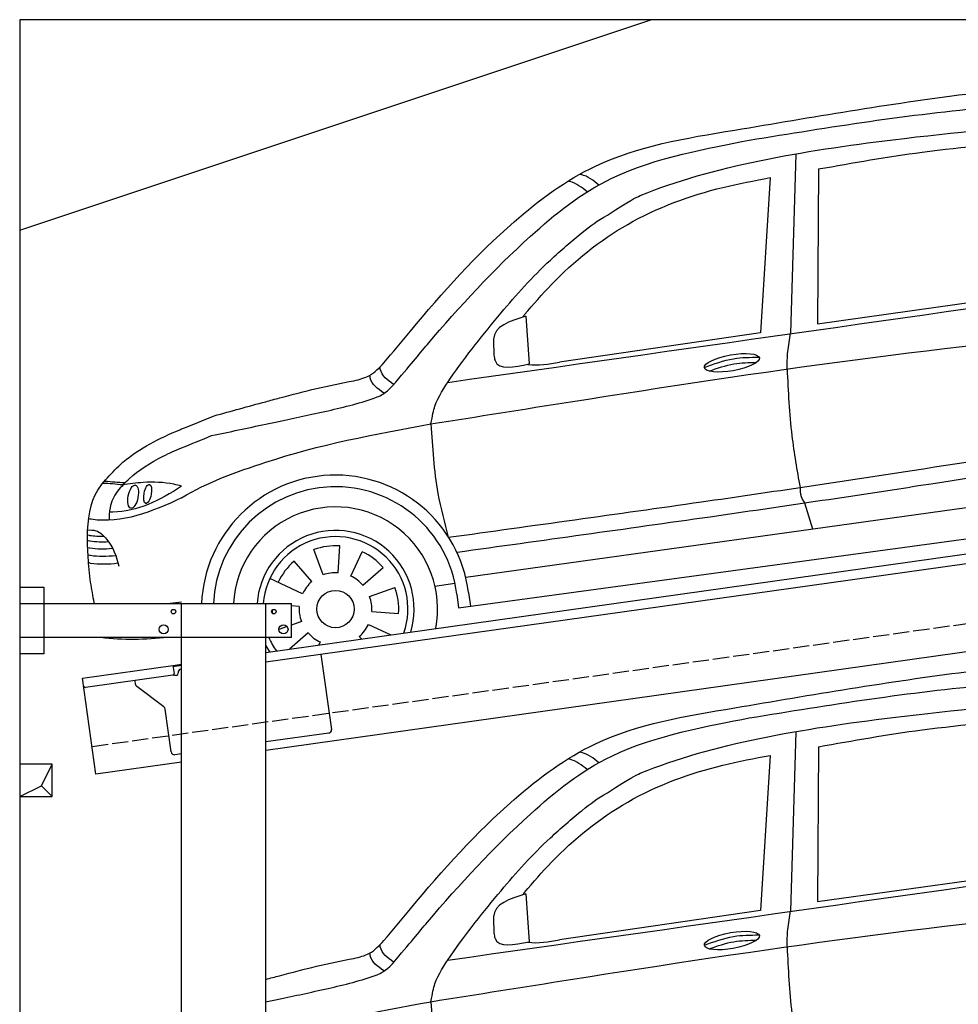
# Model space of a CAD drawing. Extents: x 524 to 6324, y 265 to 5590.
# Tile 2 of 3: x 524 to 3424, y 2548 to 5590. Entities that reach past the tile are written whole.
import ezdxf

# ---------------------------------------------------------------- set-up
doc = ezdxf.new("R2010")
doc.units = 0
doc.header["$LTSCALE"] = 10
doc.header["$MEASUREMENT"] = 0
doc.linetypes.add('GEN3', pattern=[6.25, 5, -1.25])
doc.layers.get('0').update_dxf_attribs({"linetype": 'CONTINUOUS'})
for name, color, linetype in [('3', 6, 'GEN3'), ('BREAKTHROUGH', 1, 'CONTINUOUS'), ('CAR', 1, 'CONTINUOUS')]:
    doc.layers.add(name, color=color, linetype=linetype)
doc.layers.add('AM_0', color=7, linetype='CONTINUOUS', lineweight=30)

# ---------------------------------------------------------------- blocks, each defined once
blk = doc.blocks.new('CAR_EG')
at = {"layer": 'CAR'}
for p, q in [((33784.9, 2644.9), (33768.8, 2090.9)), ((33855.2, 2598.7), (33852.2, 2120.1)), ((33705.9, 2571.9), (33676, 2092.9)), ((33852.2, 2120.1), (34567.6, 2220.6)), ((32950.4, 2144.1), (32961.3, 1996.3)), ((33676, 2092.9), (33055.3, 2001.9)), ((32851.3, 2067.7), (32852.3, 2023.4))]:
    blk.add_line(p, q, dxfattribs=at)
blk.add_ellipse((33587.4, 1999.8), major_axis=(-85, -15.3), ratio=0.28676, dxfattribs=at)
for points, knots in [([(33596.2, 2718.6), (33833.8, 2759.2), (34248.6, 2830.2), (34671.7, 2869.7), (34851.8, 2870.2)], [0, 0, 0, 0, 724.09838, 1264.268143, 1264.268143, 1264.268143, 1264.268143]), ([(33641.3, 2687.7), (33888.6, 2727.9), (34289.4, 2793.1), (34696.2, 2808.8), (34851.8, 2807)], [0, 0, 0, 0, 750.99467, 1217.35525, 1217.35525, 1217.35525, 1217.35525]), ([(33203.6, 2456.4), (33274.2, 2503.5), (33505.2, 2604.9), (34003.4, 2687.4), (34469.5, 2730.1), (34567.3, 2738.8)], [0, 0, 0, 0, 57.768711, 889.406275, 1467.79431, 1467.79431, 1467.79431, 1467.79431]), ([(32511.9, 1999.5), (32540.7, 2032.1), (32664.8, 2185.7), (32868.8, 2412.1), (33192.2, 2651), (33443.2, 2694.1), (33596.2, 2718.6)], [50.344413, 50.344413, 50.344413, 50.344413, 177.37825, 645.222843, 958.928175, 1403.607995, 1403.607995, 1403.607995, 1403.607995]), ([(32539, 1928.3), (32594.1, 1993.3), (32717.5, 2142.3), (32922, 2364), (33233.9, 2614.9), (33520.5, 2663.7), (33641.3, 2687.7)], [50.344413, 50.344413, 50.344413, 50.344413, 177.37825, 645.222843, 958.928175, 1403.607995, 1403.607995, 1403.607995, 1403.607995]), ([(32657.7, 1810.8), (32662.7, 1837.8), (32671, 1881.3), (32747.8, 1998.5), (32864.2, 2144.7), (32997.2, 2295.2), (33118.4, 2396.8), (33172.1, 2440.2), (33203.6, 2456.4)], [0, 0, 0, 0, 49.530978, 151.975748, 416.614123, 642.731173, 769.0417, 862.873828, 862.873828, 862.873828, 862.873828]), ([(32657.7, 1810.8), (32801.3, 1833.7), (33529.6, 1949.8), (34261.4, 2059.7), (34851.8, 2102.1)], [0, 0, 0, 0, 436.512598, 2212.794207, 2212.794207, 2212.794207, 2212.794207]), ([(33517.4, 1974), (33542.6, 1983.3), (33589.9, 1999.4), (33639.9, 2000.6), (33663.2, 2000.9)], [14.4466, 14.4466, 14.4466, 14.4466, 94.349912, 163.782287, 163.782287, 163.782287, 163.782287]), ([(32147.1, 1879.7), (32161.4, 1883.6), (32253.2, 1908.3), (32340.9, 1930.5), (32419.9, 1944.5)], [480.055163, 480.055163, 480.055163, 480.055163, 524.621583, 765.993096, 765.993096, 765.993096, 765.993096]), ([(32147.1, 1810.2), (32160.6, 1813.1), (32224.9, 1826.6), (32326.6, 1848.2), (32457.9, 1879.4), (32514.8, 1903.7), (32539, 1928.3)], [490.628989, 490.628989, 490.628989, 490.628989, 533.213795, 695.201858, 838.866463, 874.591058, 874.591058, 874.591058, 874.591058])]:
    blk.add_open_spline(points, degree=3, knots=knots, dxfattribs=at)
for points in [[(33855.2, 2598.7), (34175.2, 2650.7), (34559.8, 2688)], [(32947, 2148.7), (33030.2, 2241.9), (33265.6, 2427.5), (33559.7, 2541.7), (33705.9, 2571.9)], [(33140.6, 2528.1), (33086.7, 2559.9), (33082.7, 2560.9)], [(33176.9, 2549.1), (33122, 2581.2), (33118.4, 2582)], [(32950.4, 2144.1), (32851.2, 2072.7), (32851.3, 2067.7)], [(33758.1, 1980.9), (33760.4, 2034.3), (33768.8, 2090.9)], [(32852.3, 2023.4), (32855.7, 2006.5), (32961.3, 1996.3)], [(33502.5, 1985.1), (33592.8, 2012.4), (33670.5, 2017.1)], [(32419.9, 1944.5), (32467.7, 1960.5), (32511.9, 1999.5)], [(32542.2, 1932.5), (32501.2, 1980.1), (32500.2, 1986.4)], [(33758.1, 1980.9), (33772.8, 1774.5), (33798, 1614.9)], [(32512.5, 1905.7), (32470.2, 1953.7), (32469.2, 1960)], [(32657.7, 1810.8), (32679.3, 1596.1), (32711.4, 1460.7)]]:
    blk.add_spline(points, degree=3, dxfattribs=at)
for points in [[(32710, 1939.3), (33423.9, 2040.7), (34137.9, 2142.1), (34851.8, 2243.5)], [(32947, 2148.7), (32945, 2146.1), (32942.9, 2143.6), (32940.9, 2141.1)], [(32957.3, 1994.6), (32988.8, 1990.5), (33022.1, 1996.2), (33055.3, 2001.9)], [(32147.1, 1692.4), (32311.6, 1747.3), (32484.7, 1779), (32657.7, 1810.8)]]:
    blk.add_open_spline(points, degree=3, dxfattribs=at)
blk = doc.blocks.new('CAR_OG')
at = {"layer": 'CAR'}
for p, q in [((33784.9, 2644.9), (33768.8, 2090.9)), ((33855.2, 2598.7), (33852.2, 2120.1)), ((33705.9, 2571.9), (33676, 2092.9)), ((33852.2, 2120.1), (34567.6, 2220.6)), ((32950.4, 2144.1), (32961.3, 1996.3)), ((33676, 2092.9), (33055.3, 2001.9)), ((32851.3, 2067.7), (32852.3, 2023.4)), ((33798, 1614.9), (33798.1, 1614.6)), ((32765, 1337.2), (34678.2, 1603.8)), ((33812.2, 1566.9), (33836.1, 1486.6)), ((32742.6, 1242.5), (34728.2, 1512.2)), ((32370.6, 1351), (32376.4, 1434)), ((32324.4, 1344.5), (32296, 1422.7)), ((32410.2, 1340.8), (32445.4, 1416.2)), ((32289.2, 1323.7), (32234.6, 1386.5)), ((32447.5, 1312.7), (32510.3, 1367.3)), ((32261.1, 1286.5), (32160, 1333.6)), ((32670, 1309.7), (32731.8, 1319)), ((32468.3, 1277.4), (32546.4, 1305.9)), ((32737.8, 1285.1), (32742.6, 1242.7)), ((32773.7, 1289.8), (32780.4, 1247.5)), ((32250.8, 1246.9), (32227.1, 1248.5)), ((32474.8, 1231.2), (32557.7, 1225.4)), ((32257.3, 1200.7), (32227.1, 1189.6)), ((32464.5, 1191.6), (32533.6, 1159.4)), ((32213.2, 1184.6), (32188.1, 1175.5)), ((32278.1, 1165.4), (32220.6, 1115.4)), ((32315.4, 1137.3), (32311.1, 1128.1)), ((32436.4, 1154.3), (32443.1, 1146.7))]:
    blk.add_line(p, q, dxfattribs=at)
blk.add_circle((32362.8, 1239), 57.7, dxfattribs=at)
for centre, radius, start, end in [((32362.7, 1238.7), 414.2, 7.0809, 177.5965), ((32362.8, 1239.1), 377.8, 6.9984, 177.4157), ((32362.8, 1239), 315.6, 349.0223, 176.9001), ((32362.8, 1239), 242.9, 342.9998, 175.97), ((32362.8, 1239), 223.8, 340.6935, 175.6249), ((32362.8, 1239), 195.4, 86, 110), ((32362.8, 1239), 195.4, 41, 65), ((32362.8, 1239), 195.4, 131, 155), ((32362.8, 1239), 112.2, 86, 110), ((32362.8, 1239), 112.2, 41, 65), ((32362.8, 1239), 112.2, 131, 155), ((32362.8, 1239), 195.4, 356, 20), ((32362.8, 1239), 112.2, 356, 20), ((32362.8, 1239), 195.4, 180.8, 183.962), ((32362.8, 1239), 112.2, 176, 200), ((32362.8, 1239), 112.2, 311, 335), ((32362.8, 1239), 112.2, 221, 245), ((32362.8, 1239), 242.9, 207.3574, 213.0002), ((32362.8, 1239), 223.8, 203.1394, 215.3065)]:
    blk.add_arc(centre, radius, start, end, dxfattribs=at)
for centre, major_axis, ratio in [((33587.4, 1999.8), (-85, -15.3), 0.28676), ((31737.5, 1586.1), (-7, -35.6), 0.420401), ((31782.5, 1594.8), (-5.8, -29.5), 0.368142)]:
    blk.add_ellipse(centre, major_axis=major_axis, ratio=ratio, dxfattribs=at)
for points, knots in [([(33596.2, 2718.6), (33833.8, 2759.2), (34248.6, 2830.2), (34671.7, 2869.7), (34851.8, 2870.2), (34851.8, 2870.2), (34851.8, 2870.2), (34851.8, 2870.2), (34879.3, 2870.3), (34906.8, 2870.4), (34934.3, 2870.5)], [0, 0, 0, 0, 724.09838, 1264.268143, 1264.268143, 1264.268143, 1264.268479, 1264.268479, 1264.268479, 1346.726272, 1346.726272, 1346.726272, 1346.726272]), ([(33641.3, 2687.7), (33888.6, 2727.9), (34289.4, 2793.1), (34696.2, 2808.8), (34851.8, 2807), (34851.8, 2807), (34851.8, 2807), (34851.8, 2807), (34878.6, 2806.6), (34905.4, 2806.3), (34932.2, 2806)], [0, 0, 0, 0, 750.99467, 1217.35525, 1217.35525, 1217.35525, 1217.355467, 1217.355467, 1217.355467, 1297.661008, 1297.661008, 1297.661008, 1297.661008]), ([(33203.6, 2456.4), (33274.2, 2503.5), (33505.2, 2604.9), (34003.4, 2687.4), (34469.5, 2730.1), (34567.3, 2738.8)], [0, 0, 0, 0, 57.768711, 889.406275, 1467.79431, 1467.79431, 1467.79431, 1467.79431]), ([(32511.9, 1999.5), (32540.7, 2032.1), (32664.8, 2185.7), (32868.8, 2412.1), (33192.2, 2651), (33443.2, 2694.1), (33596.2, 2718.6)], [50.344413, 50.344413, 50.344413, 50.344413, 177.37825, 645.222843, 958.928175, 1403.607995, 1403.607995, 1403.607995, 1403.607995]), ([(32539, 1928.3), (32594.1, 1993.3), (32717.5, 2142.3), (32922, 2364), (33233.9, 2614.9), (33520.5, 2663.7), (33641.3, 2687.7)], [50.344413, 50.344413, 50.344413, 50.344413, 177.37825, 645.222843, 958.928175, 1403.607995, 1403.607995, 1403.607995, 1403.607995]), ([(32657.7, 1810.8), (32662.7, 1837.8), (32671, 1881.3), (32747.8, 1998.5), (32864.2, 2144.7), (32997.2, 2295.2), (33118.4, 2396.8), (33172.1, 2440.2), (33203.6, 2456.4)], [0, 0, 0, 0, 49.530978, 151.975748, 416.614123, 642.731173, 769.0417, 862.873828, 862.873828, 862.873828, 862.873828]), ([(32657.7, 1810.8), (32801.3, 1833.7), (33529.6, 1949.8), (34261.4, 2059.7), (34851.8, 2102.1), (34851.8, 2102.1), (34851.8, 2102.1), (34851.8, 2102.1), (34878.8, 2104.1), (34905.8, 2106), (35011.8, 2112.5)], [0, 0, 0, 0, 436.512598, 2212.794207, 2212.794207, 2212.794207, 2212.794294, 2212.794294, 2212.794294, 2294.044803, 2294.044803, 2294.044803, 2294.044803]), ([(33517.4, 1974), (33542.6, 1983.3), (33589.9, 1999.4), (33639.9, 2000.6), (33663.2, 2000.9)], [14.4466, 14.4466, 14.4466, 14.4466, 94.349912, 163.782287, 163.782287, 163.782287, 163.782287]), ([(31980.1, 1774.7), (32035.7, 1786.5), (32091.4, 1798.4), (32147.1, 1810.2), (32147.1, 1810.2), (32147.1, 1810.2), (32147.1, 1810.2), (32160.6, 1813.1), (32224.9, 1826.6), (32326.6, 1848.2), (32457.9, 1879.4), (32514.8, 1903.7), (32539, 1928.3)], [315.296492, 315.296492, 315.296492, 315.296492, 490.628491, 490.628491, 490.628491, 490.628989, 490.628989, 490.628989, 533.213795, 695.201858, 838.866463, 874.591058, 874.591058, 874.591058, 874.591058]), ([(31987.7, 1836.1), (32040.8, 1850.7), (32093.9, 1865.2), (32147.1, 1879.7), (32147.1, 1879.7), (32147.1, 1879.7), (32147.1, 1879.7), (32161.4, 1883.6), (32253.2, 1908.3), (32340.9, 1930.5), (32419.9, 1944.5)], [315.250785, 315.250785, 315.250785, 315.250785, 480.054857, 480.054857, 480.054857, 480.055163, 480.055163, 480.055163, 524.621583, 765.993096, 765.993096, 765.993096, 765.993096]), ([(31706.2, 1692.3), (31759.3, 1737.1), (31820.4, 1768), (31885.2, 1794.5), (31887.1, 1795.3), (31887.1, 1795.3), (31887.1, 1795.3), (31887.1, 1795.3), (31920.6, 1808.9), (31954.1, 1822.5), (31987.7, 1836.1)], [0, 0, 0, 0, 203.81625, 209.964483, 209.964483, 209.964483, 209.96525, 209.96525, 209.96525, 318.413056, 318.413056, 318.413056, 318.413056]), ([(31887.1, 1582.2), (31968.1, 1632.6), (32057.6, 1662.5), (32147.1, 1692.4), (32147.1, 1692.4), (32147.1, 1692.4), (32147.1, 1692.4), (32311.6, 1747.3), (32484.7, 1779), (32657.7, 1810.8)], [-29.925656, -29.925656, -29.925656, -29.925656, 254.205985, 254.205985, 254.205985, 254.206526, 254.206526, 254.206526, 776.620193, 776.620193, 776.620193, 776.620193]), ([(31706.9, 1622.8), (31714.2, 1631.3), (31747.8, 1664.4), (31809.4, 1702.8), (31867.9, 1729.1), (31887.1, 1736.9), (31887.1, 1736.9), (31887.1, 1736.9), (31887.1, 1736.9), (31918.1, 1749.5), (31949.1, 1762.1), (31980.1, 1774.7)], [0, 0, 0, 0, 24.084222, 155.986732, 218.493639, 218.493639, 218.493639, 218.494785, 218.494785, 218.494785, 319.794323, 319.794323, 319.794323, 319.794323]), ([(31604.9, 1329.9), (31603.6, 1343.6), (31602.3, 1357.4), (31601, 1371.1), (31601, 1371.1), (31601, 1371.1), (31601, 1371.1), (31598.7, 1394.9), (31594.3, 1468.9), (31601.8, 1595), (31673, 1661.3), (31706.2, 1692.3)], [78.225526, 78.225526, 78.225526, 78.225526, 119.851436, 119.851436, 119.851436, 119.852444, 119.852444, 119.852444, 191.93092, 342.437223, 474.217328, 474.217328, 474.217328, 474.217328]), ([(32738.3, 1414.9), (32999, 1451), (33477.1, 1517.1), (34126.3, 1613), (34514.4, 1675.6), (34685.8, 1703.3)], [0, 0, 0, 0, 789.48509, 1447.853915, 1968.782349, 1968.782349, 1968.782349, 1968.782349]), ([(31887.1, 1618.6), (31820.7, 1573.4), (31746.4, 1538.7), (31667.6, 1538.3), (31664.8, 1538.3)], [22.205234, 22.205234, 22.205234, 22.205234, 250.654379, 261.558263, 261.558263, 261.558263, 261.558263]), ([(31887.1, 1618.6), (31879.2, 1620.8), (31840.6, 1630.6), (31778.4, 1633), (31725.9, 1625.4), (31704.9, 1622.4)], [47.416961, 47.416961, 47.416961, 47.416961, 71.915739, 167.121362, 230.971512, 230.971512, 230.971512, 230.971512]), ([(31887.1, 1582.2), (31795.1, 1539.6), (31700.2, 1500.5), (31602.9, 1517.1), (31600.2, 1517.5)], [27.349633, 27.349633, 27.349633, 27.349633, 314.789813, 323.124052, 323.124052, 323.124052, 323.124052]), ([(31597.4, 1483.2), (31606, 1483.3), (31628.8, 1483.4), (31670.4, 1443.2), (31686.7, 1401.6), (31693.4, 1371.1)], [0, 0, 0, 0, 24.923737, 66.713459, 159.728952, 159.728952, 159.728952, 159.728952]), ([(31597.8, 1468.6), (31602.3, 1466.9), (31616.6, 1464.8), (31632.3, 1463.9), (31647.6, 1464.1)], [7.315315, 7.315315, 7.315315, 7.315315, 9.570511, 55.898453, 55.898453, 55.898453, 55.898453]), ([(31598.9, 1451.2), (31603.4, 1449.5), (31621.5, 1446.9), (31641.7, 1446.1), (31661.4, 1447.2)], [7.315315, 7.315315, 7.315315, 7.315315, 9.570511, 68.699879, 68.699879, 68.699879, 68.699879]), ([(31597.9, 1429.6), (31602.4, 1427.8), (31624.5, 1424.7), (31649.7, 1424.1), (31674, 1426.6)], [7.315315, 7.315315, 7.315315, 7.315315, 9.570511, 82.217152, 82.217152, 82.217152, 82.217152]), ([(31599.8, 1406.9), (31604.2, 1405.2), (31628.6, 1401.7), (31656.8, 1401.4), (31683.6, 1404.8)], [7.315315, 7.315315, 7.315315, 7.315315, 9.570511, 89.963922, 89.963922, 89.963922, 89.963922]), ([(31600.4, 1382.8), (31604.9, 1381), (31631.2, 1377.3), (31661.8, 1377.2), (31690.6, 1381.6)], [7.315315, 7.315315, 7.315315, 7.315315, 9.570511, 96.299386, 96.299386, 96.299386, 96.299386]), ([(31617.6, 1256.1), (31617, 1259.4), (31616.4, 1262.8), (31615.8, 1266.1), (31615.8, 1266.1), (31615.8, 1266.1), (31615.8, 1266.1), (31612.2, 1287.4), (31608.6, 1308.6), (31604.9, 1329.9)], [3.376174, 3.376174, 3.376174, 3.376174, 13.499231, 13.499231, 13.499231, 13.499389, 13.499389, 13.499389, 78.079734, 78.079734, 78.079734, 78.079734])]:
    blk.add_open_spline(points, degree=3, knots=knots, dxfattribs=at)
for points in [[(33855.2, 2598.7), (34175.2, 2650.7), (34559.8, 2688)], [(32947, 2148.7), (33030.2, 2241.9), (33265.6, 2427.5), (33559.7, 2541.7), (33705.9, 2571.9)], [(33140.6, 2528.1), (33086.7, 2559.9), (33082.7, 2560.9)], [(33176.9, 2549.1), (33122, 2581.2), (33118.4, 2582)], [(32950.4, 2144.1), (32851.2, 2072.7), (32851.3, 2067.7)], [(33758.1, 1980.9), (33760.4, 2034.3), (33768.8, 2090.9)], [(32852.3, 2023.4), (32855.7, 2006.5), (32961.3, 1996.3)], [(33502.5, 1985.1), (33592.8, 2012.4), (33670.5, 2017.1)], [(32419.9, 1944.5), (32467.7, 1960.5), (32511.9, 1999.5)], [(32542.2, 1932.5), (32501.2, 1980.1), (32500.2, 1986.4)], [(33758.1, 1980.9), (33772.8, 1774.5), (33798, 1614.9)], [(32512.5, 1905.7), (32470.2, 1953.7), (32469.2, 1960)], [(32657.7, 1810.8), (32679.3, 1596.1), (32711.4, 1460.7)], [(32711.4, 1460.7), (33493.3, 1570.2), (34144.5, 1667.1), (34699.2, 1755.6)], [(31704.9, 1622.4), (31643.7, 1627), (31643.1, 1627)], [(31711, 1628.7), (31651.4, 1633.2), (31649.1, 1633.4)], [(31706.9, 1622.8), (31689.4, 1602.7), (31666.3, 1551.7), (31663.4, 1513.1)], [(33798, 1614.9), (33801.2, 1587.2), (33812.2, 1566.9)]]:
    blk.add_spline(points, degree=3, dxfattribs=at)
for points in [[(32710, 1939.3), (33423.9, 2040.7), (34137.9, 2142.1), (34851.8, 2243.5)], [(32947, 2148.7), (32945, 2146.1), (32942.9, 2143.6), (32940.9, 2141.1)], [(32957.3, 1994.6), (32988.8, 1990.5), (33022.1, 1996.2), (33055.3, 2001.9)], [(31887.1, 1260.2), (31875.5, 1258.8), (31864, 1257.4), (31852.4, 1256.1)], [(31844.9, 1151.1), (31775.4, 1143.9), (31706.2, 1141.6), (31637.5, 1151.1)]]:
    blk.add_open_spline(points, degree=3, dxfattribs=at)

msp = doc.modelspace()

# ---------------------------------------------------------------- linework, layer by layer
for p, q in [((5824.1, 5590), (524.1, 5590)), ((524.1, 5590), (524.1, 440)), ((524.1, 4940), (2474.1, 5590)), ((1284.1, 3635.2), (3762.9, 3983.6)), ((3770.1, 3954.3), (1284.1, 3604.9)), ((524.1, 3836.2), (599.1, 3836.2)), ((599.1, 3836.2), (599.1, 3631.2)), ((524.1, 3786.2), (1364.1, 3786.2)), ((1024.1, 2266.2), (1024.1, 3786.2)), ((1284.1, 446.2), (1284.1, 3786.2)), ((1364.1, 3681.2), (1364.1, 3786.2)), ((3988.8, 3712.4), (1284.1, 3332.2)), ((1364.1, 3681.2), (524.1, 3681.2)), ((599.1, 3631.2), (524.1, 3631.2)), ((1454.8, 3628.9), (1487.4, 3397.2)), ((717.8, 3555.6), (997.6, 3594.9)), ((997.6, 3594.9), (1024.1, 3598.6)), ((997.6, 3594.9), (1001.1, 3570.2)), ((1024.1, 3594.6), (998.2, 3591)), ((996.8, 3564.5), (727, 3526.6)), ((1004.4, 3564.6), (1009.3, 3565.3)), ((1013.6, 3570.9), (1013.5, 3571.9)), ((1022, 3583.2), (1024.1, 3583.5)), ((759.6, 3258.5), (717.8, 3555.6)), ((882.1, 3536.4), (880.5, 3548.2)), ((969.7, 3466.7), (886, 3529.8)), ((992.3, 3327.6), (973.6, 3460.1)), ((1478.9, 3385.9), (1284.1, 3358.5)), ((1024.1, 3321.9), (1003.5, 3319.1)), ((1024.1, 3295.7), (759.6, 3258.5))]:
    msp.add_line(p, q)
for centre, radius in [((999.1, 3761.2), 7), ((1309.1, 3761.2), 7), ((969.1, 3706.2), 14), ((1339.1, 3706.2), 14)]:
    msp.add_circle(centre, radius)
for centre, radius, start, end in [((996.1, 3569.5), 5, 278, 8), ((1003.7, 3569.5), 5, 221.2367, 278), ((1008.6, 3570.2), 5, 278, 8), ((1023.4, 3573.3), 10, 98, 188), ((726.3, 3531.5), 5, 188, 278), ((892, 3537.8), 10, 188, 233), ((963.7, 3458.7), 10, 8, 53), ((1477.5, 3395.8), 10, 278, 8), ((1002.2, 3329), 10, 188, 278)]:
    msp.add_arc(centre, radius, start, end)
at = {"layer": '3'}
msp.add_line((747.5, 3344.7), (5754.9, 4048.4), dxfattribs=at)
at = {"layer": 'BREAKTHROUGH'}
for p, q in [((591.5, 3223), (624.1, 3290)), ((524.1, 3190), (591.5, 3223)), ((591.2, 3222.8), (624.1, 3190))]:
    msp.add_line(p, q, dxfattribs=at)
msp.add_lwpolyline([(624.1, 3290), (524.1, 3290), (524.1, 3190), (624.1, 3190)], close=True, dxfattribs=at)

# ---------------------------------------------------------------- block references
at = {"layer": 'AM_0'}
for name, p in [('CAR_OG', (-30863, 2530.1)), ('CAR_EG', (-30863, 745.1))]:
    msp.add_blockref(name, p, dxfattribs=at)

doc.saveas('drawing.dxf')
